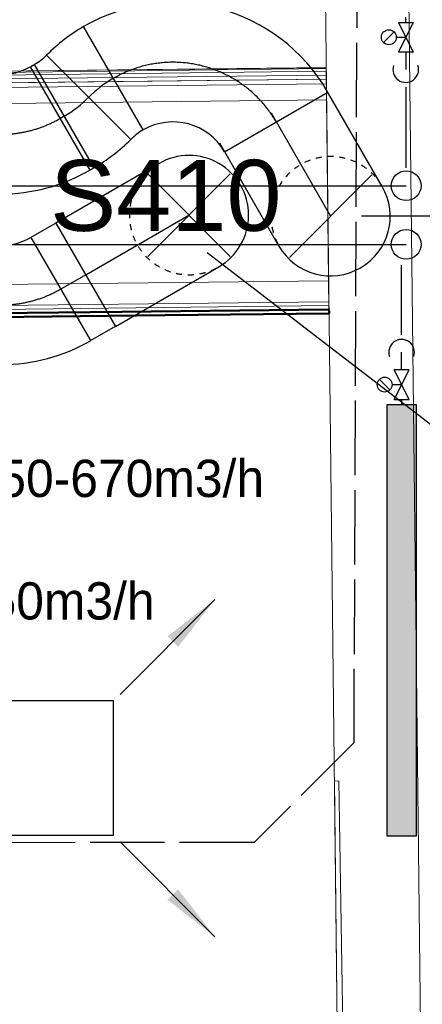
# Model space of a CAD drawing. Header units: millimetres. Extents: x 0 to 83130, y 0 to 53088.
# Tile 65 of 105: x 13388 to 14740, y 42308 to 45610. Entities that reach past the tile are written whole.
import ezdxf

# ---------------------------------------------------------------- set-up
doc = ezdxf.new("R2010")
doc.units = ezdxf.units.MM
doc.header["$LTSCALE"] = 50
doc.header["$MEASUREMENT"] = 0
doc.header["$PDMODE"] = 1
for name, pattern in [('2V-CENT', [23, 20, -1.5, 0, -1.5]), ('V-GOMD', [0.8, 0.4, -0.4]), ('V-OV', [6, 5, -1]), ('V-V', [2, 1, 1])]:
    doc.linetypes.add(name, pattern=pattern)
doc.layers.get('0').update_dxf_attribs({"linetype": 'CONTINUOUS'})
for name, color, linetype in [('20604A200D001$0$832 Rominfo', 7, 'CONTINUOUS'), ('V060-', 3, 'CONTINUOUS'), ('V061-', 1, 'CONTINUOUS'), ('V070-', 3, 'CONTINUOUS'), ('V071-', 1, 'CONTINUOUS'), ('V090-', 2, 'CONTINUOUS'), ('V100-', 6, 'CONTINUOUS'), ('xref', 7, 'CONTINUOUS')]:
    doc.layers.add(name, color=color, linetype=linetype)
doc.layers.add('20604A200D001$0$A-AREA', color=32, linetype='CONTINUOUS', lineweight=9)
doc.layers.add('20604A200D001$0$A-WALL', color=7, linetype='CONTINUOUS', lineweight=13)
doc.styles.add('20604A200D001$0$Arial', font='arial.ttf', dxfattribs={"height": 238.125})
doc.styles.add('FISO', font='fiso')
doc.styles.add('ISO', font='ISO')

# ---------------------------------------------------------------- blocks, each defined once
blk = doc.blocks.new('TAK_P', base_point=(16247.5, 22586.5))
for p, q in [((16248, 22587), (16247, 22587)), ((16247, 22587), (16247, 22586)), ((16248, 22586), (16248, 22587)), ((16247, 22586), (16248, 22586))]:
    blk.add_line(p, q)
blk = doc.blocks.new('V420', base_point=(455, 404.5))
blk.add_line((455, 404.5), (464, 404.5))
blk.add_solid([(455, 404.5), (459, 405), (459, 404)])
blk = doc.blocks.new('V421', base_point=(455.5, 404.5))
at = {"rotation": 180}
blk.add_blockref('V420', (464.5, 404.5), dxfattribs=at)
blk = doc.blocks.new('VUN')
at = {"color": 0}
blk.add_circle((0, 0), 0.5, dxfattribs=at)
blk = doc.blocks.new('CBOJ30_P', base_point=(16231.2679, 22619))
at = {"color": 0, "linetype": 'ByBlock'}
blk.add_arc((16231, 22620), 1, 270, 300, dxfattribs=at)
blk = doc.blocks.new('KBOJ30_P', base_point=(16231.2679, 22619))
at = {"color": 0, "linetype": 'ByBlock'}
for p, q in [((16231.25, 22619.567), (16231.75, 22618.701)), ((16231, 22619.5), (16231, 22618.5))]:
    blk.add_line(p, q, dxfattribs=at)
for radius in [0.5, 1.5]:
    blk.add_arc((16231, 22620), radius, 270, 300, dxfattribs=at)
blk = doc.blocks.new('3BOJ30_P', base_point=(16231.2679, 22619))
for p in [(16231.5, 22619.134), (16231, 22619)]:
    blk.add_point(p)
at = {"color": 0, "linetype": 'ByBlock'}
blk.add_blockref('KBOJ30_P', (16231.2679, 22619), dxfattribs=at)
at = {"color": 1, "linetype": '2V-CENT'}
blk.add_blockref('CBOJ30_P', (16231.2679, 22619), dxfattribs=at)
at = {"style": 'ISO', "flags": 3}
blk.add_attdef('0', (16231.2679, 22619), '', height=1, dxfattribs=at)
blk = doc.blocks.new('CBOJ90_NB', base_point=(86107.4022, 31352.2399))
at = {"color": 0, "linetype": 'ByBlock'}
blk.add_line((86106.4022, 31352.2399), (86107.4022, 31352.2399), dxfattribs=at)
blk = doc.blocks.new('TLCG90', base_point=(0, 5))
at = {"color": 1, "linetype": 'V-GOMD'}
for p, q in [((-0.3462, 5.3462), (0.3462, 4.6538)), ((-0.3462, 4.6538), (0.3462, 5.3462))]:
    blk.add_line(p, q, dxfattribs=at)
blk = doc.blocks.new('CBOJ90_PB', base_point=(86107, 31352))
at = {"color": 0, "linetype": 'ByBlock'}
blk.add_arc((86106, 31353), 1, 270, 360, dxfattribs=at)
blk = doc.blocks.new('KBOJ90_PB', base_point=(86107, 31352))
at = {"color": 0, "linetype": 'ByBlock'}
for p, q in [((86106.5, 31353), (86107.5, 31353)), ((86106, 31352.5), (86106, 31351.5))]:
    blk.add_line(p, q, dxfattribs=at)
for radius in [1.5, 0.5]:
    blk.add_arc((86106, 31353), radius, 270, 360, dxfattribs=at)
blk = doc.blocks.new('3BOJ90_PB', base_point=(86107, 31352))
for p in [(86107, 31353), (86106, 31352)]:
    blk.add_point(p)
at = {"color": 1, "linetype": '2V-CENT'}
blk.add_blockref('CBOJ90_PB', (86107, 31352), dxfattribs=at)
at = {"color": 0, "linetype": 'ByBlock'}
blk.add_blockref('KBOJ90_PB', (86107, 31352), dxfattribs=at)
at = {"style": 'ISO', "flags": 3}
blk.add_attdef('0', (86107, 31352), '', height=1, dxfattribs=at)
blk = doc.blocks.new('FLCG90', base_point=(0, 3))
at = {"color": 1, "linetype": 'V-GOMD'}
blk.add_line((-0.3462, 2.6538), (0.3462, 3.3462), dxfattribs=at)
blk = doc.blocks.new('20604A200D001$0$SV_Ei60 757743 - SV_Ei60-330519-P04')
at = {"layer": '20604A200D001$0$A-WALL'}
for p, q in [((29894.8, 42403.4), (28752.4, 42390.3)), ((29894.8, 42403.4), (28752.4, 42390.3)), ((28752.4, 42390.3), (29894.8, 42403.4)), ((29895.6, 42333.4), (29894.8, 42403.4)), ((29895.6, 42333.4), (29894.8, 42403.4)), ((29894.8, 42403.4), (29895.6, 42333.4)), ((28752.4, 42390.3), (28753.2, 42320.3)), ((28752.4, 42390.3), (28753.2, 42320.3)), ((28753.2, 42320.3), (28752.4, 42390.3)), ((29895.8, 42320.4), (28727.3, 42307)), ((29895.8, 42320.4), (28727.3, 42307)), ((28727.3, 42307), (29895.8, 42320.4)), ((28727.3, 42307), (28727.5, 42294)), ((28727.5, 42294), (29895.9, 42307.4)), ((29895.6, 42333.4), (28740.2, 42320.1)), ((29895.6, 42333.4), (28740.2, 42320.1)), ((28740.2, 42320.1), (29895.6, 42333.4)), ((28740.2, 42320.1), (28740.3, 42307.1)), ((28740.2, 42320.1), (28740.3, 42307.1)), ((28740.3, 42307.1), (28740.2, 42320.1)), ((28740.3, 42307.1), (29895.8, 42320.4)), ((28740.3, 42307.1), (29895.8, 42320.4)), ((29895.8, 42320.4), (28740.3, 42307.1)), ((28753.2, 42320.3), (29895.6, 42333.4)), ((28753.2, 42320.3), (29895.6, 42333.4)), ((29895.6, 42333.4), (28753.2, 42320.3)), ((29892.8, 42307.4), (29200.2, 42299.4)), ((29892.8, 42307.4), (29895.9, 42307.4)), ((29895.8, 42320.4), (29895.6, 42333.4)), ((29895.8, 42320.4), (29895.6, 42333.4)), ((29895.6, 42333.4), (29895.8, 42320.4)), ((29895.9, 42307.4), (29895.8, 42320.4)), ((29895.9, 42307.4), (29895.8, 42320.4)), ((29895.8, 42320.4), (29895.9, 42307.4)), ((29895.9, 42307.4), (29896, 42299.3)), ((28714.5, 42293.9), (29200.2, 42299.4)), ((28714.5, 42287.5), (28714.5, 42293.9)), ((28714.6, 42281.4), (28714.5, 42287.5)), ((29344.7, 42288.1), (28714.6, 42280.9)), ((28714.6, 42281.4), (28714.6, 42280.9)), ((29896, 42294.4), (29344.7, 42288.1)), ((29896.1, 42294.4), (29896, 42299.3)), ((29896.1, 42294.4), (29896, 42299.3)), ((29896.1, 42294.4), (29896, 42299.3)), ((29896.1, 42294.4), (29896, 42299.3)), ((29896.1, 42294.4), (29896, 42294.4))]:
    blk.add_line(p, q, dxfattribs=at)
at = {"layer": '20604A200D001$0$A-WALL', "lineweight": 50}
for p, q in [((29200.2, 42299.4), (29892.8, 42307.4)), ((29892.8, 42307.4), (29895.9, 42307.4)), ((29895.9, 42307.4), (29896, 42299.3)), ((28714.5, 42293.9), (29200.2, 42299.4)), ((28714.5, 42287.5), (28714.5, 42293.9)), ((28714.6, 42281.4), (28714.5, 42287.5)), ((29344.7, 42288.1), (28714.6, 42280.9)), ((28714.6, 42280.9), (28714.6, 42281.4)), ((29896, 42294.4), (29344.7, 42288.1)), ((29896, 42299.3), (29896.1, 42294.4)), ((29896.1, 42294.4), (29896, 42294.4))]:
    blk.add_line(p, q, dxfattribs=at)
blk = doc.blocks.new('20604A200D001$0$SV_Ei60 757743 - SV_Ei60 757743-330523-P04')
blk.add_blockref('20604A200D001$0$SV_Ei60 757743 - SV_Ei60-330519-P04', (0, 0))
blk = doc.blocks.new('20604A200D001$0$SV_Ei60 928749 - SV_Ei60 2-338028-P04')
at = {"layer": '20604A200D001$0$A-WALL'}
blk.add_line((28760.4, 43051.9), (29887.2, 43064.6), dxfattribs=at)
blk = doc.blocks.new('20604A200D001$0$SV_Ei60 928749 - SV_Ei60-338021-P04')
at = {"layer": '20604A200D001$0$A-WALL'}
for p, q in [((28718.3, 43106), (29886.6, 43119.1)), ((29886.6, 43119.1), (28718.3, 43106)), ((29886.6, 43119.1), (28718.3, 43106)), ((29886.6, 43118.1), (28718.3, 43105.9)), ((28718.3, 43105.9), (29886.6, 43118.1)), ((28718.3, 43106), (28718.5, 43093)), ((28718.5, 43093), (29886.8, 43106.1)), ((28718.5, 43093), (29886.8, 43106.1)), ((29886.8, 43106.1), (28718.5, 43093)), ((29886.8, 43106.1), (28731.5, 43093.1)), ((29886.8, 43106.1), (28731.5, 43093.1)), ((28731.5, 43093.1), (29886.8, 43106.1)), ((29886.6, 43118.1), (29886.6, 43119.1)), ((29886.8, 43106.1), (29886.6, 43119.1)), ((29886.6, 43119.1), (29886.6, 43118.1)), ((29886.8, 43106.1), (29886.6, 43118.1)), ((29886.6, 43118.1), (29886.8, 43106.1)), ((29886.9, 43093.1), (29886.8, 43106.1)), ((29886.9, 43093.1), (29886.8, 43106.1)), ((29886.8, 43106.1), (29886.9, 43093.1)), ((28731.5, 43093.1), (28731.6, 43080.1)), ((28731.5, 43093.1), (28731.6, 43080.1)), ((28731.6, 43080.1), (28731.5, 43093.1)), ((28731.6, 43080.1), (29886.9, 43093.1)), ((28731.6, 43080.1), (29886.9, 43093.1)), ((29886.9, 43093.1), (28731.6, 43080.1)), ((29886.9, 43093.1), (28744.6, 43080.3)), ((29886.9, 43093.1), (28744.6, 43080.3)), ((28744.6, 43080.3), (29886.9, 43093.1)), ((28744.6, 43080.3), (28744.8, 43067.3)), ((28744.6, 43080.3), (28744.8, 43067.3)), ((28744.8, 43067.3), (28744.6, 43080.3)), ((28744.8, 43067.3), (29887.1, 43080.1)), ((28744.8, 43067.3), (29887.1, 43080.1)), ((29887.1, 43080.1), (28744.8, 43067.3)), ((29887.1, 43080.1), (28814.7, 43068)), ((29887.1, 43080.1), (28814.7, 43068)), ((28814.7, 43068), (29887.1, 43080.1)), ((28814.7, 43068), (28815.5, 42998)), ((28814.7, 43068), (28815.5, 42998)), ((28815.5, 42998), (28814.7, 43068)), ((29887.1, 43080.1), (29886.9, 43093.1)), ((29887.1, 43080.1), (29886.9, 43093.1)), ((29886.9, 43093.1), (29887.1, 43080.1)), ((29887.9, 43010.1), (29887.1, 43080.1)), ((29887.9, 43010.1), (29887.1, 43080.1)), ((29887.1, 43080.1), (29887.9, 43010.1)), ((28815.5, 42998), (29887.9, 43010.1)), ((28815.5, 42998), (29887.9, 43010.1)), ((29887.9, 43010.1), (28815.5, 42998))]:
    blk.add_line(p, q, dxfattribs=at)
blk = doc.blocks.new('20604A200D001$0$SV_Ei60 928749 - SV_Ei60 928749-338025-P04')
for name in ['20604A200D001$0$SV_Ei60 928749 - SV_Ei60-338021-P04', '20604A200D001$0$SV_Ei60 928749 - SV_Ei60 2-338028-P04']:
    blk.add_blockref(name, (0, 0))
blk = doc.blocks.new('20604A200D001$0$VT- 744791 - VT- 2-329998-P04')
at = {"layer": '20604A200D001$0$A-WALL'}
for p, q in [((29886.6, 43118.1), (29895.9, 42307.4)), ((29896, 42299.3), (29896.1, 42294.4))]:
    blk.add_line(p, q, dxfattribs=at)
blk = doc.blocks.new('20604A200D001')
at = {"layer": '20604A200D001$0$A-AREA'}
for p in [(28718.4, 43101.9), (29886.6, 43118.1)]:
    blk.add_line(p, (29886.7, 43115.1), dxfattribs=at)
at = {"layer": '20604A200D001$0$A-WALL'}
for p, q in [((29826.7, 48333.2), (30165.9, 18801.1)), ((30445.9, 18803.5), (30106.7, 48335.2)), ((29929.4, 40726.1), (29914.1, 40725.8)), ((29914.1, 40725.8), (29924.4, 39825.9)), ((29943.4, 39826.2), (29929.4, 40726.1))]:
    blk.add_line(p, q, dxfattribs=at)
blk.add_blockref('20604A200D001$0$VT- 744791 - VT- 2-329998-P04', (0, 0))
for name in ['20604A200D001$0$SV_Ei60 928749 - SV_Ei60 928749-338025-P04', '20604A200D001$0$SV_Ei60 757743 - SV_Ei60 757743-330523-P04']:
    blk.add_blockref(name, (0, 0), dxfattribs=at)
at = {"layer": '20604A200D001$0$832 Rominfo', "color": 7, "style": '20604A200D001$0$Arial'}
blk.add_text('S410', height=238.12, dxfattribs=at).set_placement((28959.8, 42571.1))

msp = doc.modelspace()

# ---------------------------------------------------------------- linework, layer by layer
at = {"layer": 'V060-'}
for p, q in [((13802.96, 45240.16), (13602.96, 45586.57)), ((13437.27, 45459.44), (13637.27, 45113.03))]:
    msp.add_line(p, q, dxfattribs=at)
at = {"layer": 'V060-', "linetype": 'ByBlock'}
for p, q in [((13761.54, 45208.38), (13478.7, 45491.22)), ((13478.7, 45491.22), (13761.54, 45208.38)), ((14605.08, 45050.86), (14405.08, 45397.27)), ((14058.67, 45197.27), (14258.67, 44850.86)), ((13856.61, 45127.71), (13510.2, 44927.71)), ((13510.2, 44927.71), (13710.2, 44581.29)), ((13710.2, 44581.29), (14056.61, 44781.29))]:
    msp.add_line(p, q, dxfattribs=at)
at = {"layer": 'V060-', "linetype": 'Continuous'}
for p, q in [((13425.52, 45452.8), (13438.89, 45460.36)), ((13635.66, 45112.11), (13622.3, 45104.55)), ((13427.11, 44880.32), (13511.12, 44928.23)), ((13709.28, 44580.77), (13625.28, 44532.86))]:
    msp.add_line(p, q, dxfattribs=at)
at = {"layer": 'V060-', "color": 1, "linetype": '2V-CENT'}
for p, q in [((13537.27, 45286.23), (13523.91, 45278.68)), ((13610.2, 44754.5), (13526.2, 44706.59))]:
    msp.add_line(p, q, dxfattribs=at)
at = {"layer": 'V060-', "linetype": 'ByBlock'}
for centre, radius, start, end in [((13902.96, 45066.95), 600, 120, 135), ((13337.27, 45632.64), 200, 300, 315), ((13902.96, 45066.95), 200, 120, 135), ((13337.27, 45632.64), 600, 300, 315), ((13956.61, 44954.5), 200, 299.99993, 479.99993), ((14431.87, 44950.86), 200, 209.99993, 389.99993)]:
    msp.add_arc(centre, radius, start, end, dxfattribs=at)
at = {"layer": 'V060-', "color": 1, "linetype": 'ByBlock'}
for centre, start, end in [((13902.96, 45066.95), 120, 135), ((13337.27, 45632.64), 300, 315)]:
    msp.add_arc(centre, 400, start, end, dxfattribs=at)
at = {"layer": 'V060-', "linetype": 'V-GOMD'}
for centre, start, end in [((14431.87, 44950.86), 29.99993, 209.99993), ((13956.61, 44954.5), 119.99993, 299.99993)]:
    msp.add_arc(centre, 200, start, end, dxfattribs=at)
at = {"layer": 'V061-'}
for p, q in [((14535.37, 44952.27), (16754.63, 44952.27)), ((14017.91, 44828.8), (15544.41, 43655.5))]:
    msp.add_line(p, q, dxfattribs=at)
at = {"layer": 'V090-', "linetype": 'V-OV'}
for p, q in [((14524.25, 46732.44), (14509.32, 43184.68)), ((14509.32, 43184.68), (14174.78, 42850.14)), ((14174.78, 42850.14), (10844.73, 42848.62))]:
    msp.add_line(p, q, dxfattribs=at)
at = {"layer": 'V100-', "linetype": 'V-V'}
for p, q in [((14684.19, 45600.98), (14684.19, 45618.75)), ((14684.19, 45500.98), (14684.19, 45442.54)), ((14684.19, 45383.58), (14684.19, 45112.85)), ((12631.06, 45053.05), (14685.42, 45053.05)), ((12631.06, 44856.27), (14685.42, 44856.27)), ((14670.21, 44553.41), (14670.21, 44786.87)), ((14670.21, 44436), (14670.21, 44494.45)), ((14670.21, 44336), (14670.21, 44318.24))]:
    msp.add_line(p, q, dxfattribs=at)
at = {"layer": 'V100-', "color": 1}
for p, q in [((14709.19, 45600.98), (14659.19, 45500.98)), ((14659.19, 45600.98), (14709.19, 45600.98)), ((14659.19, 45600.98), (14709.19, 45500.98)), ((14645.01, 45568.66), (14609.66, 45533.3)), ((14652.33, 45550.98), (14684.19, 45550.98)), ((14709.19, 45500.98), (14659.19, 45500.98)), ((14645.21, 44336), (14695.21, 44436)), ((14695.21, 44336), (14645.21, 44436)), ((14695.21, 44436), (14645.21, 44436)), ((14631.02, 44368.32), (14595.67, 44403.68)), ((14638.35, 44386), (14670.21, 44386)), ((14645.21, 44336), (14695.21, 44336))]:
    msp.add_line(p, q, dxfattribs=at)
msp.add_lwpolyline([(14720.21, 44318.24), (14620.21, 44318.24), (14620.21, 42873.24), (14720.21, 42873.24)], close=True, dxfattribs=at)
for centre in [(14627.33, 45550.98), (14613.35, 44386)]:
    msp.add_circle(centre, 25, dxfattribs=at)
for centre, start, end in [((14684.19, 45442.54), 160.85723, 379.14277), ((14670.21, 44494.45), 340.85723, 559.14277)]:
    msp.add_arc(centre, 43.12, start, end, dxfattribs=at)
at = {"layer": 'V100-'}
msp.add_trace([(14620.21, 44318.24), (14720.21, 44318.24), (14620.21, 42873.24), (14720.21, 42873.24)], dxfattribs=at)

# ---------------------------------------------------------------- block references
at = {"layer": 'V060-', "linetype": 'Continuous', "xscale": 400, "yscale": 400, "zscale": 400, "rotation": 120}
msp.add_blockref('3BOJ90_PB', (14049.37, 45613.37), dxfattribs=at)
at = {"layer": 'V060-', "linetype": 'Continuous', "xscale": 400, "yscale": 400, "zscale": 400}
for p in [(13431.09, 45225.09), (13433.37, 44653)]:
    msp.add_blockref('3BOJ30_P', p, dxfattribs=at)
at = {"layer": 'V060-', "color": 1, "linetype": '2V-CENT', "xscale": 400.0000000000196, "yscale": 400.0000000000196, "zscale": 400.0000000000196}
for p, rotation in [((14431.87, 44950.86), 299.9999999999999), ((13956.61, 44954.5), 29.99999999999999)]:
    msp.add_blockref('CBOJ90_NB', p, dxfattribs=dict(at, rotation=rotation))
at = {"layer": 'V060-', "xscale": 400, "yscale": 400, "zscale": 400}
for name, p in [('TLCG90', (13956.61, 44954.5)), ('FLCG90', (14431.87, 44950.86))]:
    msp.add_blockref(name, p, dxfattribs=at)
at = {"layer": 'V070-'}
for name, p, xscale, yscale, zscale, rotation in [('V421', (13725.44, 43347.17), 50, 50, 50, 45), ('TAK_P', (13478.07, 43099.92), 450, 450, 450, 180), ('V421', (13725.31, 42852.55), 50, 50, 50, 315)]:
    msp.add_blockref(name, p, dxfattribs=dict(at, xscale=xscale, yscale=yscale, zscale=zscale, rotation=rotation))
at = {"layer": 'V100-', "color": 1, "xscale": 100, "yscale": 100, "zscale": 100}
for p in [(14685.42, 45053.05), (14685.42, 44856.27)]:
    msp.add_blockref('VUN', p, dxfattribs=at)
at = {"layer": 'xref'}
msp.add_blockref('20604A200D001', (-15469.5, 2330.58), dxfattribs=at)

# ---------------------------------------------------------------- texts
at = {"layer": 'V071-', "color": 1, "style": 'FISO'}
for s, p in [('›250-670m3/h', (13167.96, 44009.1)), ('+150m3/h', (13093.24, 43598.16))]:
    msp.add_text(s, height=125, dxfattribs=at).set_placement(p)

doc.saveas('drawing.dxf')
